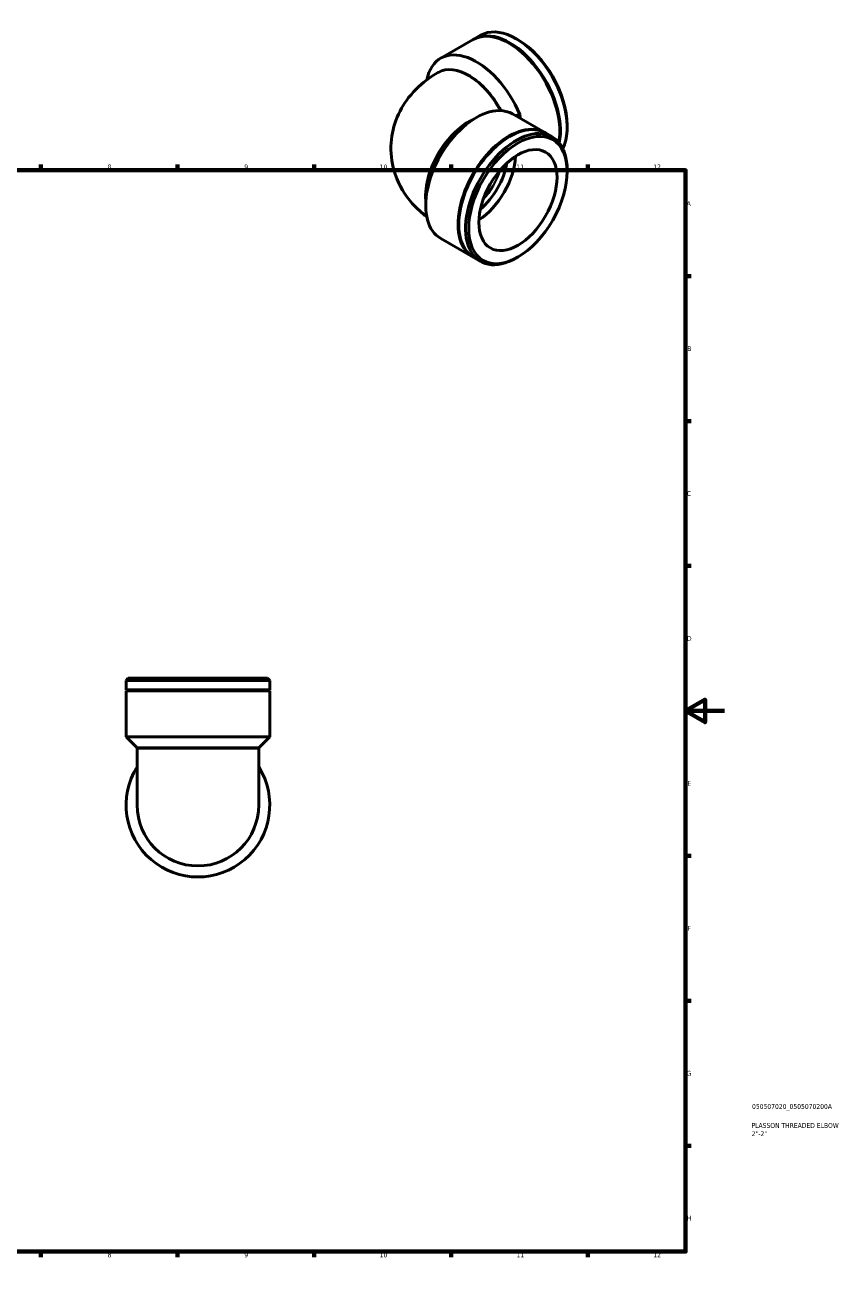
# Model space of a CAD drawing. Header units: millimetres. Extents: x 0 to 901, y 0 to 736.
# Tile 3 of 3: x 483 to 901, y 0 to 648. Entities that reach past the tile are written whole.
import ezdxf

# ---------------------------------------------------------------- set-up
doc = ezdxf.new("R2010")
doc.units = ezdxf.units.MM
for name, color, linetype, lineweight in [('Border (ISO)', 7, 'Continuous', 70), ('Title (ISO)', 7, 'Continuous', 50), ('Visible (ISO)', 7, 'Continuous', 50), ('Visible Narrow (ISO)', 7, 'Continuous', 35)]:
    doc.layers.add(name, color=color, linetype=linetype, lineweight=lineweight)
doc.styles.add('Note Text (ISO)', font='tahoma.ttf')

# ---------------------------------------------------------------- blocks, each defined once
blk = doc.blocks.new('Borders Default Border')
at = {"layer": 'Border (ISO)'}
for p, q in [((70.08, 574), (70.08, 576.9)), ((140.17, 574), (140.17, 576.9)), ((210.25, 574), (210.25, 576.9)), ((280.33, 574), (280.33, 576.9)), ((350.42, 574), (350.42, 576.9)), ((490.58, 574), (490.58, 576.9)), ((560.67, 574), (560.67, 576.9)), ((630.75, 574), (630.75, 576.9)), ((700.83, 574), (700.83, 576.9)), ((770.92, 574), (770.92, 576.9)), ((20, 519.75), (17.1, 519.75)), ((821, 519.75), (823.9, 519.75)), ((20, 445.5), (17.1, 445.5)), ((821, 445.5), (823.9, 445.5)), ((20, 371.25), (17.1, 371.25)), ((821, 371.25), (823.9, 371.25)), ((20, 222.75), (17.1, 222.75)), ((821, 222.75), (823.9, 222.75)), ((20, 148.5), (17.1, 148.5)), ((821, 148.5), (823.9, 148.5)), ((20, 74.25), (17.1, 74.25)), ((821, 74.25), (823.9, 74.25)), ((70.08, 20), (70.08, 17.1)), ((140.17, 20), (140.17, 17.1)), ((210.25, 20), (210.25, 17.1)), ((280.33, 20), (280.33, 17.1)), ((350.42, 20), (350.42, 17.1)), ((490.58, 20), (490.58, 17.1)), ((560.67, 20), (560.67, 17.1)), ((630.75, 20), (630.75, 17.1)), ((700.83, 20), (700.83, 17.1)), ((770.92, 20), (770.92, 17.1))]:
    blk.add_line(p, q, dxfattribs=at)
at = {"layer": 'Border (ISO)', "flags": 128}
for points in [[(420.5, 594), (420.5, 574), (414.73, 584), (426.27, 584), (420.5, 574)], [(20, 20), (20, 574), (821, 574), (821, 20), (20, 20)], [(0, 297), (20, 297), (10, 302.77), (10, 291.23), (20, 297)], [(841, 297), (821, 297), (831, 302.77), (831, 291.23), (821, 297)], [(420.5, 0), (420.5, 20), (414.73, 10), (426.27, 10), (420.5, 20)]]:
    blk.add_lwpolyline(points, dxfattribs=at)
at = {"layer": 'Border (ISO)', "color": 232, "true_color": 0xca0064, "char_height": 2.5, "attachment_point": 7, "style": 'Note Text (ISO)'}
for s, insert in [('1', (34.48, 574.4)), ('2', (104.37, 574.4)), ('3', (174.43, 574.35)), ('4', (244.42, 574.4)), ('5', (314.64, 574.35)), ('6', (384.66, 574.35)), ('7', (454.77, 574.4)), ('8', (524.81, 574.34)), ('9', (594.88, 574.35)), ('10', (664.29, 574.35)), ('11', (734.37, 574.4)), ('12', (804.46, 574.4)), ('A', (17.29, 555.62)), ('A', (821.59, 555.62)), ('B', (17.59, 481.37)), ('B', (821.89, 481.37)), ('C', (17.43, 407.08)), ('C', (821.73, 407.08)), ('D', (17.43, 332.88)), ('D', (821.73, 332.88)), ('E', (17.64, 258.63)), ('E', (821.94, 258.63)), ('F', (17.7, 184.38)), ('F', (822, 184.38)), ('G', (17.31, 110.08)), ('G', (821.61, 110.08)), ('H', (17.44, 35.88)), ('H', (821.74, 35.88)), ('1', (34.48, 17.1)), ('2', (104.37, 17.1)), ('3', (174.43, 17.05)), ('4', (244.42, 17.1)), ('5', (314.64, 17.05)), ('6', (384.66, 17.05)), ('7', (454.77, 17.1)), ('8', (524.81, 17.04)), ('9', (594.88, 17.05)), ('10', (664.29, 17.05)), ('11', (734.37, 17.1)), ('12', (804.46, 17.1))]:
    blk.add_mtext(s, dxfattribs=dict(at, insert=insert))
blk = doc.blocks.new('Title Blocks ISO')
at = {"layer": 'Title (ISO)', "color": 232, "true_color": 0xca0064, "style": 'Note Text (ISO)'}
for tag, p in [('PART_NUMBER_001', (34.08, 73.13)), ('DESCRIPTION_001', (33.84, 63.4)), ('DESCRIPTION_002', (33.91, 59.18))]:
    blk.add_attdef(tag, p, '', height=2.5, dxfattribs=at)

msp = doc.modelspace()

# ---------------------------------------------------------------- linework, layer by layer
at = {"layer": 'Visible (ISO)'}
for p, q in [((712.489, 641.109), (715.931, 643.091)), ((695.519, 631.336), (712.136, 640.905)), ((735.207, 640.764), (734.409, 641.227)), ((694.104, 623.983), (694.34, 624.12)), ((709.805, 598.653), (713.796, 600.969)), ((732.274, 602.833), (748.891, 593.264)), ((760.349, 597.105), (760.349, 596.182)), ((749.245, 593.06), (752.686, 591.078)), ((760.349, 573.238), (760.349, 574.161)), ((687.856, 560.538), (687.856, 555.924)), ((695.519, 539.006), (712.136, 529.437)), ((712.489, 529.234), (715.931, 527.252)), ((735.207, 529.579), (734.409, 529.116)), ((535.423, 313.754), (534.29, 312.621)), ((607.943, 312.621), (534.29, 312.621)), ((534.29, 307.754), (534.29, 312.621)), ((535.423, 313.754), (606.81, 313.754)), ((606.81, 313.754), (607.943, 312.621)), ((607.943, 307.754), (607.943, 312.621)), ((607.943, 307.754), (534.29, 307.754)), ((534.79, 307.504), (534.29, 307.754)), ((534.79, 307.504), (534.29, 307.254)), ((607.943, 307.254), (534.29, 307.254)), ((534.29, 283.754), (534.29, 307.254)), ((607.443, 307.504), (534.79, 307.504)), ((607.443, 307.504), (607.943, 307.754)), ((607.443, 307.504), (607.943, 307.254)), ((607.943, 283.754), (607.943, 307.254)), ((607.943, 283.754), (534.29, 283.754)), ((539.956, 278.088), (534.29, 283.754)), ((602.277, 278.088), (607.943, 283.754)), ((602.277, 278.088), (539.956, 278.088)), ((539.956, 277.754), (539.956, 278.088)), ((539.956, 277.754), (539.956, 248.754)), ((602.277, 277.754), (602.277, 278.088)), ((602.277, 248.754), (602.277, 277.754))]:
    msp.add_line(p, q, dxfattribs=at)
for radius, start, end in [(36.826, 147.795772, 32.204228), (31.161, 180, 0)]:
    msp.add_arc((571.117, 248.754), radius, start, end, dxfattribs=at)
for centre, major_axis, start_param, end_param in [((734.308, 611.178), (-18.378, 31.913), 3.5071696, 6.2831853), ((730.513, 608.992), (-18.378, 31.913), 3.7276691, 6.2831853), ((730.867, 609.196), (-18.378, 31.913), 3.7085046, 6.2927675), ((713.896, 599.423), (-18.378, 31.913), 4.4841344, 6.865891), ((735.11, 611.639), (-17.812, 30.931), 3.9289245, 5.4958534), ((709.89, 597.116), (-15.55, 27.003), 4.6545928, 6.2831853), ((713.896, 570.919), (18.378, 31.913), 0, 3.1415927), ((709.89, 573.226), (-15.55, -27.003), 3.9289245, 5.4958534), ((730.867, 561.147), (18.378, 31.913), 0, 3.1415927), ((730.513, 561.35), (18.378, 31.913), 6.2736031, 9.4343601), ((734.308, 559.165), (18.378, 31.913), 5.4958534, 10.2121098), ((713.896, 570.919), (14.137, 24.549), 3.9857302, 5.4390477), ((711.893, 572.073), (12.723, 22.094), 4.1469173, 5.2778607)]:
    msp.add_ellipse(centre, major_axis=major_axis, ratio=0.5780931, start_param=start_param, end_param=end_param, dxfattribs=at)
for major_axis in [(-17.812, -30.931), (-14.137, -24.549)]:
    msp.add_ellipse((735.11, 558.704), major_axis=major_axis, ratio=0.5780931, dxfattribs=at)
for points, knots in [([(688.399, 550.119), (685.825, 552.056), (683.32, 554.3), (677.422, 560.966), (674.225, 565.982), (670.685, 576.373), (669.881, 581.331), (670.137, 590.851), (671.06, 595.378), (674.215, 603.907), (676.523, 607.824), (682.322, 615.27), (685.949, 618.52), (691.14, 622.19), (692.615, 623.126), (694.104, 623.983)], [3.2736482, 3.2736482, 3.2736482, 3.2736482, 3.4557519, 3.4557519, 3.7332566, 3.7332566, 3.9424344, 3.9424344, 4.1368599, 4.1368599, 4.3485869, 4.3485869, 4.6105504, 4.6105504, 4.712389, 4.712389, 4.712389, 4.712389]), ([(736.123, 601.093), (736.181, 601.332), (736.206, 601.581), (736.174, 602.082), (736.118, 602.323), (736.025, 602.55)], [0.71527895, 0.71527895, 0.71527895, 0.71527895, 0.81482195, 0.81482195, 0.91322886, 0.91322886, 0.91322886, 0.91322886])]:
    msp.add_open_spline(points, degree=3, knots=knots, dxfattribs=at)
msp.add_open_spline([(736.028, 600.671), (736.056, 600.808), (736.088, 600.949), (736.123, 601.093)], degree=3, dxfattribs=at)
at = {"layer": 'Visible Narrow (ISO)'}
msp.add_line((601.894, 277.754), (540.339, 277.754), dxfattribs=at)
for centre, major_axis, ratio, start_param, end_param in [((709.654, 596.98), (-15.55, 27.003), 0.5780931, 4.6600704, 6.2831853), ((709.654, 573.363), (-15.55, -27.003), 0.5780931, 3.7822911, 5.6424869), ((689.148, 585.171), (54.075, 1.671), 0.5563157, 0.4581778, 0.5013006), ((709.654, 573.363), (12.723, 22.094), 0.5780931, 4.3575001, 5.0672779)]:
    msp.add_ellipse(centre, major_axis=major_axis, ratio=ratio, start_param=start_param, end_param=end_param, dxfattribs=at)
msp.add_open_spline([(736.025, 602.55), (735.193, 602.405), (734.362, 602.258), (733.532, 602.108)], degree=3, dxfattribs=at)

# ---------------------------------------------------------------- block references
msp.add_blockref('Borders Default Border', (0, 0))
msp.add_blockref('Title Blocks ISO', (821, 20)).add_auto_attribs({'PART_NUMBER_001': '050507020_0505070200A', 'DESCRIPTION_001': 'PLASSON THREADED ELBOW', 'DESCRIPTION_002': '2"-2"'})

doc.saveas('drawing.dxf')
